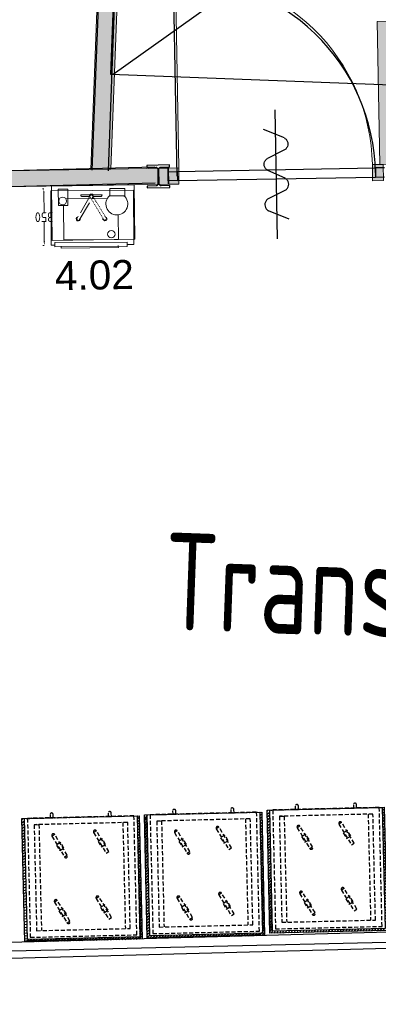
# Model space of a CAD drawing. Header units: millimetres. Extents: x 119024465 to 119292677, y 483022511 to 483148062.
# Tile 27 of 162: x 119076109 to 119078331, y 483053497 to 483059599. Entities that reach past the tile are written whole.
import ezdxf

# ---------------------------------------------------------------- set-up
doc = ezdxf.new("R2010")
doc.units = ezdxf.units.MM
doc.header["$LTSCALE"] = 100
for name, pattern in [('CONTINUA', [0]), ('HIDDEN', [0.375, 0.25, -0.125]), ('PHANTOM', [2.5, 1.25, -0.25, 0.25, -0.25, 0.25, -0.25]), ('SMALLDASH', [0.1, 0.05, -0.05])]:
    doc.linetypes.add(name, pattern=pattern)
doc.layers.get('0').update_dxf_attribs({"linetype": 'CONTINUOUS'})
doc.layers.get('Defpoints').update_dxf_attribs({"linetype": 'CONTINUOUS'})
doc.layers.add('(22) Binnenwanden', color=1, linetype='CONTINUOUS', lineweight=0)
for name, color, linetype in [('200', 2, 'CONTINUOUS'), ('200-2D', 1, 'CONTINUOUS'), ('202', 2, 'PHANTOM'), ('204', 1, 'CONTINUOUS'), ('204 tekst fdstp', 255, 'CONTINUOUS'), ('22 Binnenwanden', 7, 'CONTINUOUS'), ('22 Binnenwanden Deuren', 7, 'CONTINUOUS'), ('22 Binnenwanden Doorsnede-arcering', 7, 'CONTINUOUS'), ('450-2D', 6, 'CONTINUA'), ('510', 2, 'CONTINUOUS'), ('AL22----', 2, 'CONTINUOUS'), ('AL28----', 4, 'CONTINUOUS'), ('AL32----', 6, 'CONTINUOUS'), ('APPARAAT', 3, 'CONTINUOUS'), ('BT00----_RUIMTENRS', 7, 'CONTINUOUS'), ('New_0', 7, 'CONTINUOUS'), ('New_22 Binnenwanden', 7, 'CONTINUOUS'), ('New_22 Binnenwanden Doorsnede-arcering', 7, 'CONTINUOUS'), ('New_82 Losse inrichting.LOSSE INRICHTING', 7, 'CONTINUOUS')]:
    doc.layers.add(name, color=color, linetype=linetype)
doc.styles.add('GENERATED_STYLE_1', font='arial.ttf')
doc.styles.get("Standard").update_dxf_attribs({"font": 'ISOCP.SHX'})
doc.dimstyles.get("Standard").update_dxf_attribs({"dimtxt": 0.18, "dimasz": 0.18, "dimexe": 0.18, "dimexo": 0.0625, "dimgap": 0.09, "dimtad": 0, "dimtih": 1, "dimtoh": 1, "dimdec": 4, "dimzin": 0, "dimdsep": 46, "dimtxsty": 'Standard', "dimcen": 0.09, "dimadec": 0, "dimazin": 0, "dimtfac": 1, "dimtdec": 4, "dimtofl": 0, "dimtmove": 0, "dimatfit": 3, "dimfxl": 1, "dimtolj": 1, "dimtzin": 0, "dimarcsym": 0})

# ---------------------------------------------------------------- blocks, each defined once
blk = doc.blocks.new('114-31a')
at = {"color": 0, "linetype": 'Continuous'}
for p, q in [((0, 400), (0, -400)), ((-75.22076380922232, 278.9749930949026), (52.90113954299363, 224.7435648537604)), ((-53.78419477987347, 99.46940438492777), (53.34266716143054, 150.8047560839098)), ((-53.34266716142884, 25.53059561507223), (53.34266716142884, -25.53059561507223)), ((-53.34266716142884, -150.2564351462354), (52.9011395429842, -99.46940438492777)), ((-53.78419477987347, -224.195243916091), (74.77923619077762, -278.9116318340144))]:
    blk.add_line(p, q, dxfattribs=at)
for points in [[(74.77923619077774, 187.6370802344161, 0.1085803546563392), (71.06170708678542, 204.5540473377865, 0.1021137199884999), (60.13457525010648, 219.3489430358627, 0.04519307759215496), (52.9011395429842, 224.7435648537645, 0.02457701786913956)], [(53.34266716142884, 150.804756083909, 0.04259042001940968), (60.13457525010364, 155.9252174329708, 0.1021137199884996), (71.06170708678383, 170.720113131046, 0.1085803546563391), (74.77923619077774, 187.6370802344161, 0.1085803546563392)], [(-53.78419477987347, 99.46940438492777, 0.04259042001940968), (-60.57610286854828, 94.34894303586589, 0.1021137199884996), (-71.50323470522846, 79.55404733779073, 0.1085803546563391), (-75.22076380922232, 62.63708023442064, 0.1085803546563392)], [(-75.22076380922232, 62.63708023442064, 0.1085803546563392), (-71.50323470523, 45.7201131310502, 0.1021137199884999), (-60.57610286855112, 30.92521743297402, 0.04519307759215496), (-53.34266716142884, 25.53059561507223, 0.02457701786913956)], [(53.34266716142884, -25.53059561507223, -0.04259042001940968), (60.13457525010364, -30.65105696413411, -0.1021137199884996), (71.06170708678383, -45.44595266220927, -0.1085803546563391), (74.77923619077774, -62.36291976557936, -0.1085803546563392)], [(74.77923619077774, -62.36291976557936, -0.1085803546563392), (71.06170708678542, -79.2798868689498, -0.1021137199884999), (60.13457525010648, -94.07478256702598, -0.04519307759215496), (52.9011395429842, -99.46940438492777, -0.02457701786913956)], [(-75.22076380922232, -187.3629197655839, -0.1085803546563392), (-71.50323470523, -170.4459526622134, -0.1021137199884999), (-60.57610286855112, -155.6510569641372, -0.04519307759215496), (-53.34266716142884, -150.2564351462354, -0.02457701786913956)], [(-53.78419477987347, -224.195243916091, -0.04259042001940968), (-60.57610286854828, -219.0747825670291, -0.1021137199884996), (-71.50323470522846, -204.279886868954, -0.1085803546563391), (-75.22076380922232, -187.3629197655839, -0.1085803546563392)]]:
    blk.add_lwpolyline(points, format="xyb", dxfattribs=at)
blk = doc.blocks.new('GNWAGEN')
at = {"layer": 'APPARAAT', "linetype": 'HIDDEN'}
for p, q in [((-590, 40), (-590, 697)), ((-70, 40), (-70, 697)), ((-660, 0), (-510, 0)), ((-620, 40), (-590, 40)), ((0, 0), (-150, 0)), ((-40, 40), (-70, 40))]:
    blk.add_line(p, q, dxfattribs=at)
for points in [[(0, 737), (-660, 737), (-660, 0), (0, 0)], [(-40, 697), (-620, 697), (-620, 40), (-40, 40)], [(-505.8720404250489, 625.8608574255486), (-430.8720404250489, 495.9570468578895), (-413.5515323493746, 505.9570468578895), (-488.5515323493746, 635.8608574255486)], [(-247.1454778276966, 642.2906597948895), (-172.1454778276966, 512.3868492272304), (-154.8249697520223, 522.3868492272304), (-229.8249697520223, 652.2906597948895)], [(-206.6705015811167, 562.4820805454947), (-180.6897394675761, 577.4820805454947), (-200.6897394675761, 612.1230966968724), (-226.6705015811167, 597.1230966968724)], [(-465.397064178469, 546.0522781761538), (-439.4163020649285, 561.0522781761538), (-459.4163020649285, 595.6932943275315), (-485.397064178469, 580.6932943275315)], [(-499.9238068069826, 217.5311729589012), (-424.9238068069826, 87.6273623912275), (-407.6032987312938, 97.6273623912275), (-482.6032987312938, 227.5311729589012)], [(-459.4488305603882, 137.7225937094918), (-433.4680684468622, 152.7225937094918), (-453.4680684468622, 187.3636098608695), (-479.4488305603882, 172.3636098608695)], [(-241.1972442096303, 233.9609753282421), (-166.1972442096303, 104.0571647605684), (-148.8767361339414, 114.0571647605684), (-223.8767361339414, 243.9609753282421)], [(-200.7222679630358, 154.1523960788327), (-174.7415058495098, 169.1523960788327), (-194.7415058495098, 203.7934122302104), (-220.7222679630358, 188.7934122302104)]]:
    blk.add_lwpolyline(points, close=True, dxfattribs=at)
for points in [[(-500, -20), (-500, 0), (-520, 0), (-520, -20)], [(-140, -20), (-140, 0), (-160, 0), (-160, -20)]]:
    blk.add_lwpolyline(points, dxfattribs=at)
for centre, radius, start, end in [((-238.4852237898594, 647.2906597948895), 10.2362468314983, 17.66642209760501, 222.333577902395), ((-422.2117863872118, 500.9570468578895), 9.869576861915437, 210.0000000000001, 29.99999999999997), ((-163.4852237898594, 517.3868492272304), 9.869576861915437, 210.0000000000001, 29.99999999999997), ((-232.5369901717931, 238.9609753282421), 10.2362468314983, 17.66642209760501, 222.333577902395), ((-416.2635527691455, 92.62736239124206), 9.869576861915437, 210.0000000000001, 29.99999999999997), ((-157.5369901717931, 109.057164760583), 9.869576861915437, 210.0000000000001, 29.99999999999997), ((-510, -20), 10, 180.0000000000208, 0), ((-150, -20), 10, 180.0000000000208, 0)]:
    blk.add_arc(centre, radius, start, end, dxfattribs=at)
blk = doc.blocks.new('GNwagendicht')
at = {"layer": 'APPARAAT'}
h = blk.add_hatch(dxfattribs=at)
h.set_pattern_fill('ANSI31', color=256, scale=100, style=0)
h.set_pattern_definition([(45, (-65979.69329723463, -57498.5146187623), (-8.838834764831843, 8.838834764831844), [])])
h.paths.add_polyline_path([(-726.8735929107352, 763.6406892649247), (0, 763.6406892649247), (0, 0), (-726.8735929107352, 0)])
h.paths.add_polyline_path([(-714.4485817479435, 751.2237174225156), (-16.56693932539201, 751.2237174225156), (-16.56693932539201, 0), (-714.4485817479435, 0)], flags=16)
for points in [[(-726.8735929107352, 763.6406892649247), (0, 763.6406892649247), (0, 0), (-726.8735929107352, 0)], [(-714.4485817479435, 751.2237174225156), (-16.56693932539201, 751.2237174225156), (-16.56693932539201, 0), (-714.4485817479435, 0)]]:
    blk.add_lwpolyline(points, close=True, dxfattribs=at)
blk.add_blockref('GNWAGEN', (-35.31826371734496, 0.09917760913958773), dxfattribs=at)
blk = doc.blocks.new('*D381')
at = {"layer": '204', "color": 0, "linetype": 'Continuous', "lineweight": 0, "transparency": 16777216}
for p, q in [((46552.87909422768, 18476.2400507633), (46544.27090237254, 18476.2400507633)), ((46552.87909422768, 18126.2400507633), (46544.27090237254, 18126.2400507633))]:
    blk.add_line(p, q, dxfattribs=at)
at = {"layer": '204', "color": 1, "linetype": 'Continuous', "lineweight": 0, "transparency": 16777216}
for p, q in [((46544.45090237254, 18451.2400507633), (46544.45090237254, 18331.3300507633)), ((46544.45090237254, 18151.2400507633), (46544.45090237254, 18271.1500507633))]:
    blk.add_line(p, q, dxfattribs=at)
for points in [[(46540.28423570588, 18451.2400507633), (46548.6175690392, 18451.2400507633), (46544.45090237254, 18476.2400507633)], [(46540.28423570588, 18151.2400507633), (46548.6175690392, 18151.2400507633), (46544.45090237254, 18126.2400507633)]]:
    blk.add_solid(points, dxfattribs=at)
at = {"layer": 'Defpoints', "color": 0, "linetype": 'Continuous', "lineweight": 0, "transparency": 16777216}
for p in [(46544.45090237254, 18476.2400507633), (46552.94159422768, 18476.2400507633), (46552.94159422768, 18126.2400507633)]:
    blk.add_point(p, dxfattribs=at)
at = {"layer": '204', "color": 7, "linetype": 'Continuous', "lineweight": 0, "transparency": 16777216, "insert": (46544.45090237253, 18301.24005076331), "char_height": 60, "attachment_point": 5}
blk.add_mtext('\\A1;350', dxfattribs=at)
blk = doc.blocks.new('D1 24[6]_1')
at = {"layer": '22 Binnenwanden Doorsnede-arcering', "linetype": 'Continuous', "lineweight": 0, "true_color": 0x000000}
for points in [[(-26529.72449083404, 31619.41670391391), (-26535.20864935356, 31719.26621069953), (-26602.10781889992, 31715.59182449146), (-26596.62366038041, 31615.74231770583)], [(-27867.20106987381, 31646.1075360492), (-27861.71691135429, 31546.25802926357), (-27794.81774180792, 31549.93241547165), (-27800.30190032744, 31649.78192225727)]]:
    blk.add_hatch(color=18, dxfattribs=at).paths.add_polyline_path(points)
at = {"layer": '22 Binnenwanden Deuren', "color": 1, "linetype": 'Continuous', "lineweight": 0}
for p, q in [((-27800.30190032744, 31649.78192225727), (-27866.11180256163, 32847.97600368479)), ((-26602.10781889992, 31715.59182449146), (-26535.20864935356, 31719.26621069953)), ((-26596.62366038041, 31615.74231770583), (-26602.10781889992, 31715.59182449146)), ((-26535.20864935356, 31719.26621069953), (-26529.72449083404, 31619.41670391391)), ((-27867.20106987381, 31646.1075360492), (-27800.30190032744, 31649.78192225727)), ((-27861.71691135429, 31546.25802926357), (-27867.20106987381, 31646.1075360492)), ((-27800.30190032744, 31649.78192225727), (-27794.81774180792, 31549.93241547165)), ((-26529.72449083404, 31619.41670391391), (-26596.62366038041, 31615.74231770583)), ((-27794.81774180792, 31549.93241547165), (-27861.71691135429, 31546.25802926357))]:
    blk.add_line(p, q, dxfattribs=at)
at = {"layer": '22 Binnenwanden Deuren', "color": 2, "linetype": 'Continuous', "lineweight": 0}
for p, q in [((-26529.72449083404, 31619.41670391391), (-26535.20864935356, 31719.26621069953)), ((-26529.72449083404, 31619.41670391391), (-26535.20864935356, 31719.26621069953)), ((-27861.71691135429, 31546.25802926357), (-27867.20106987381, 31646.1075360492)), ((-27861.71691135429, 31546.25802926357), (-27867.20106987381, 31646.1075360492))]:
    blk.add_line(p, q, dxfattribs=at)
at = {"layer": '22 Binnenwanden Deuren', "color": 9, "linetype": 'Continuous', "lineweight": 0}
blk.add_arc((-27800.30190032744, 31649.78192225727), 1199.999999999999, 3.143768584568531, 93.14376858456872, dxfattribs=at)
blk = doc.blocks.new('Wall_8_1', base_point=(-33025.14823639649, 31362.81119531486))
at = {"layer": '22 Binnenwanden Doorsnede-arcering', "linetype": 'Continuous', "lineweight": 0, "true_color": 0x738ac1}
blk.add_hatch(color=163, dxfattribs=at).paths.add_polyline_path([(-27867.20105092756, 31646.10752180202), (-29826.96854796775, 31538.46875783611), (-29821.4843742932, 31438.61926647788), (-27861.71695270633, 31546.25803044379)])
at = {"layer": '22 Binnenwanden', "color": 2, "linetype": 'Continuous', "lineweight": 0}
blk.add_line((-27861.71691135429, 31546.25802926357), (-27867.20106987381, 31646.1075360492), dxfattribs=at)
at = {"layer": '22 Binnenwanden', "color": 2, "linetype": 'Continuous', "lineweight": 0, "flags": 128}
for points in [[(-27867.20109173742, 31646.10753484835), (-29826.96851696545, 31538.46879363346)], [(-29120.54083788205, 31477.11807871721), (-27861.71692658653, 31546.25802842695)]]:
    blk.add_lwpolyline(points, dxfattribs=at)
at = {"layer": '22 Binnenwanden Deuren', "color": 9, "linetype": 'Continuous', "lineweight": 0}
blk.add_blockref('D1 24[6]_1', (0, 0), dxfattribs=at)
blk = doc.blocks.new('Wall_62_1', base_point=(-28219.09699225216, 41619.52696251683))
at = {"layer": 'New_22 Binnenwanden Doorsnede-arcering', "linetype": 'Continuous', "lineweight": 0, "true_color": 0x000000}
blk.add_hatch(color=18, dxfattribs=at).paths.add_polyline_path([(-28344.09699225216, 41619.52696251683), (-28344.09699225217, 31619.9143887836), (-28219.09699225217, 31626.77991909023), (-28219.09699225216, 41619.52696251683)])
at = {"layer": 'New_22 Binnenwanden', "color": 2, "linetype": 'Continuous', "lineweight": 0, "flags": 128}
for points in [[(-28344.09699225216, 41619.52696251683), (-28344.09699225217, 31619.9143887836)], [(-28219.09699225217, 31626.77991909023), (-28219.09699225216, 41619.52696251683)], [(-28344.09699225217, 31619.9143887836), (-28219.09699225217, 31626.77991909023)]]:
    blk.add_lwpolyline(points, dxfattribs=at)
blk = doc.blocks.new('Wall_80_1', base_point=(-26494.0423148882, 31721.52724043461))
at = {"layer": 'New_22 Binnenwanden Doorsnede-arcering', "linetype": 'Continuous', "lineweight": 0, "true_color": 0x000000}
blk.add_hatch(color=18, dxfattribs=at).paths.add_polyline_path([(-26431.63637314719, 31724.95483950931), (-26480.26494580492, 32610.33023088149), (-26605.07682928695, 32603.47503273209), (-26556.44825662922, 31718.09964135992)])
at = {"layer": 'New_22 Binnenwanden', "color": 2, "linetype": 'Continuous', "lineweight": 0, "flags": 128}
for points in [[(-26480.26494580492, 32610.33023088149), (-26605.07682928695, 32603.47503273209)], [(-26605.07682928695, 32603.47503273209), (-26556.44825662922, 31718.09964135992)], [(-26431.63637314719, 31724.95483950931), (-26480.26494580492, 32610.33023088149)], [(-26556.44825662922, 31718.09964135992), (-26431.63637314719, 31724.95483950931)]]:
    blk.add_lwpolyline(points, dxfattribs=at)
blk = doc.blocks.new('Kubus 24[149]_1', base_point=(-28584.04356233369, 31506.58478515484))
at = {"layer": 'New_82 Losse inrichting.LOSSE INRICHTING', "color": 2, "linetype": 'Continuous', "lineweight": 0, "flags": 128}
blk.add_lwpolyline([(-28054.31867060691, 31198.0472136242), (-28072.80709593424, 31534.66406078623), (-28584.04356233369, 31506.58478515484), (-28565.55513700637, 31169.96793799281)], close=True, dxfattribs=at)
blk = doc.blocks.new('haccphandenwasbak')
at = {"layer": '200', "lineweight": 0}
for p, q in [((186.8841438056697, -55.96601243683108), (146.8603868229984, -55.96601243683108)), ((254.7029358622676, -55.96601243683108), (214.8095729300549, -55.96601243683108)), ((190.1248848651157, -66.37225287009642), (134.3479262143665, -66.37225287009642)), ((267.2153964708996, -66.37225287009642), (211.438437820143, -66.37225287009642))]:
    blk.add_line(p, q, dxfattribs=at)
for centre, radius, start, end in [((118.5547392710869, 82.09816293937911), 12.43200310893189, 344.1662192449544, 257.0862333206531), ((283.1488726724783, 82.09816293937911), 12.43200310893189, 282.913766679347, 195.8337807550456), ((200.9411554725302, -56.76238973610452), 14.07955232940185, 96.83700639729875, 176.7574662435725), ((200.9411554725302, -56.76238973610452), 14.07955232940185, 334.2825390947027, 21.91054103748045), ((200.781661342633, -57.17079054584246), 14.07955232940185, 220.8085627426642, 319.1914372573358)]:
    blk.add_arc(centre, radius, start, end, dxfattribs=at)
at = {"layer": '200-2D', "linetype": 'Continuous', "lineweight": 0}
for points in [[(35.37729609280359, 58.85494358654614), (35.37729609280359, 210.6861268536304), (374.9988106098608, 210.6861268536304), (374.9988106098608, -6.029628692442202)], [(358.8462448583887, -42.42007947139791), (102.6466346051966, -42.42007947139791)]]:
    blk.add_lwpolyline(points, dxfattribs=at)
for points in [[(-7.075723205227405, -59.38806782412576), (86.32012729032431, -59.38806782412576), (86.32012729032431, -104.6362539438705), (-7.075723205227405, -104.6362539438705)], [(346.6967977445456, -1.414053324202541), (406.1307607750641, -1.414053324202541), (406.1307607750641, -103.2222006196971), (346.6967977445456, -103.2222006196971)]]:
    blk.add_lwpolyline(points, close=True, dxfattribs=at)
for centre, radius in [((79.24484406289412, 178.1639862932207), 23.02775162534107), ((379.2441565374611, -29.69403391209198), 24.04219283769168)]:
    blk.add_circle(centre, radius, dxfattribs=at)
blk.add_arc((43.86754797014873, -8.484102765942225), 67.87217059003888, 308.7173122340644, 228.5901700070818, dxfattribs=at)
at = {"layer": '202', "linetype": 'SMALLDASH', "lineweight": 0}
blk.add_lwpolyline([(195.1076035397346, -64.02114632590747), (109.4709351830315, 80.6313936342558, -0.6814660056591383), (124.2095922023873, 89.35691952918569), (209.8462605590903, -55.29562043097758, -0.6814660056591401)], format="xyb", close=True, dxfattribs=at)
at = {"layer": '202', "lineweight": 0}
blk.add_lwpolyline([(206.5960084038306, -64.02114632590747), (292.2326767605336, 80.6313936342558, 0.6814660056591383), (277.4940197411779, 89.35691952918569), (191.8573513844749, -55.29562043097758, 0.6814660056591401)], format="xyb", close=True, dxfattribs=at)
at = {"layer": '204', "lineweight": 0}
for p, q in [((188.762768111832, -55.96601243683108), (186.7537497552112, -55.96601243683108)), ((214.8095729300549, -55.96601243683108), (212.8005545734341, -55.96601243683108)), ((211.438437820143, -66.37225287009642), (190.1248848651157, -66.37225287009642))]:
    blk.add_line(p, q, dxfattribs=at)
at = {"layer": '204', "linetype": 'Continuous', "lineweight": 0}
blk.add_lwpolyline([(430.1874277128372, 243.2080502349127), (452.334150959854, 243.2080502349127), (452.334150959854, -93.91650919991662), (-60.16828600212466, -93.91650919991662), (-60.16828600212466, 243.2080502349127), (-18.39635236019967, 243.2080502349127)], dxfattribs=at)
at = {"layer": '204', "lineweight": 0}
for centre, radius, start, end in [((121.2448965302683, -61.16913265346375), 14.09829233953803, 338.3423238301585, 1.635169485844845), ((144.4283758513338, -67.14566691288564), 11.10560536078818, 77.56168930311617, 144.9438099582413), ((132.8603146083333, -54.46296789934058), 14.08052431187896, 352.5004847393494, 353.872209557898), ((200.9411554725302, -56.76238973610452), 12.07912599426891, 104.5261626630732, 198.9938687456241), ((200.9411554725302, -56.76238973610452), 12.07912599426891, 279.7536786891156, 14.22138477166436), ((268.7030080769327, -54.46296789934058), 14.08052431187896, 186.127790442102, 187.4995152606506), ((257.1349468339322, -67.14566691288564), 11.10560536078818, 35.05619004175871, 102.4383106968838), ((280.3184261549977, -61.16913265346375), 14.09829233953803, 178.3648305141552, 201.6576761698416)]:
    blk.add_arc(centre, radius, start, end, dxfattribs=at)
at = {"layer": '510', "linetype": 'Continuous', "lineweight": 0}
blk.add_lwpolyline([(-18.39635236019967, 254.5202596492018), (430.1874277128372, 254.5202596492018), (430.1874277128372, 227.6541152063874), (-18.39635236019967, 227.6541152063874)], close=True, dxfattribs=at)
blk.add_lwpolyline([(36.79226474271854, 248.864046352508), (36.79226474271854, 261.590091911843), (390.5647856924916, 261.590091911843), (390.5647856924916, 248.864046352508)], dxfattribs=at)
at = {"layer": '204', "linetype": 'Continuous', "lineweight": 0}
dim = blk.add_linear_dim(base=(495.2812653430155, 243.9499099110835), p1=(503.7719571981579, -106.0500900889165), p2=(503.7719571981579, 243.9499099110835), angle=90, dimstyle='Standard', override={"dimtxt": 60, "dimasz": 25, "dimdec": 0, "dimdsep": 0, "dimclrd": 1, "dimclrt": 7, "dimtdec": 0, "dimtfillclr": 1, "dimlwd": 0, "dimlwe": 0}, dxfattribs=at)
dim.commit()
dim.dimension.update_dxf_attribs({"geometry": '*D381', "text_midpoint": (495.2812653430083, 68.9499099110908), "insert": (-46049.16963702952, -18232.29014085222)})

msp = doc.modelspace()

# ---------------------------------------------------------------- linework, layer by layer
at = {"layer": '(22) Binnenwanden', "lineweight": 30}
for p, q in [((119076558.77714306, 483058666.2529727), (119076937.86318126, 483068661.01553535)), ((119076658.70529214, 483058662.46285105), (119077037.79133034, 483068657.2254137)), ((119076946.8722364, 483058685.2332534), (119075151.76439591, 483058640.0312622)), ((119076949.38950399, 483058585.26494163), (119075154.28166349, 483058540.06295043)), ((119065310.00837612, 483053597.44583946), (119080667.85730483, 483054006.66176325)), ((119065312.67197007, 483053497.48131937), (119080670.52089877, 483053906.69724315))]:
    msp.add_line(p, q, dxfattribs=at)
msp.add_line((119064128.9133011, 483053543.3620084), (119118077.8839476, 483054830.9223117))
at = {"layer": '450-2D'}
msp.add_line((119086677.7127482, 483066391.2641146), (119076687.6790562, 483059258.5317291), dxfattribs=at)
msp.add_lwpolyline([(119076959.4662669, 483066759.8623208), (119086677.7127482, 483066391.2641146), (119086393.2170487, 483058890.4155364), (119076674.9705674, 483059259.0137426)], close=True, dxfattribs=at)
at = {"layer": 'AL22----'}
for q in [(119076971.0708529, 483058677.5566688), (119077030.4036638, 483058578.6331248)]:
    msp.add_line((119077028.5610912, 483058678.6161481), q, dxfattribs=at)
at = {"layer": 'AL28----', "flags": 128}
msp.add_lwpolyline([(119077039.7706504, 483058558.8023517), (119077039.5495417, 483058570.8003145), (119076985.058794, 483058569.7961125, -0.4142135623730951), (119076972.8397225, 483058581.5729666), (119076971.1445558, 483058673.5573479, -0.4142135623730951), (119076982.9214098, 483058685.7764194), (119077037.4121575, 483058686.7806214), (119077037.1910488, 483058698.7785842), (119076897.2148163, 483058696.1989827), (119076897.435925, 483058684.2010198), (119076951.9266727, 483058685.2052219, -0.4142135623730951), (119076964.1457442, 483058673.4283678), (119076965.8409109, 483058581.4439865, -0.4142135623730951), (119076954.0640568, 483058569.224915), (119076899.5733092, 483058568.220713), (119076899.7944179, 483058556.2227501)], format="xyb", close=True, dxfattribs=at)
at = {"layer": 'AL32----'}
for p, q in [((119077085.4728705, 483058629.656477), (119077062.8460795, 483059857.4480019)), ((119077028.9664572, 483058656.6198829), (119077084.9569502, 483058657.6517235)), ((119077029.9982978, 483058600.6293899), (119077028.9664572, 483058656.6198829)), ((119077084.9569502, 483058657.6517235), (119078312.7484749, 483058680.2785146)), ((119077084.9569502, 483058657.6517235), (119077085.9887908, 483058601.6612305)), ((119078368.7389679, 483058681.3103552), (119078312.7484749, 483058680.2785146)), ((119078312.7484749, 483058680.2785146), (119078313.7803156, 483058624.2880216)), ((119078313.7803156, 483058624.2880216), (119078369.7708086, 483058625.3198622)), ((119077085.9887908, 483058601.6612305), (119077029.9982978, 483058600.6293899)), ((119077085.9887908, 483058601.6612305), (119078313.7803156, 483058624.2880216))]:
    msp.add_line(p, q, dxfattribs=at)
msp.add_arc((119077085.4728705, 483058629.656477), 1228, 1.055775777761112, 91.0557758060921, dxfattribs=at)

# ---------------------------------------------------------------- block references
at = {"layer": '204 tekst fdstp', "rotation": 180.4917393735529}
msp.add_blockref('haccphandenwasbak', (119076754.9672665, 483058448.861742), dxfattribs=at)
at = {"layer": '22 Binnenwanden', "color": 2, "lineweight": 0, "rotation": 357.8278999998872}
msp.add_blockref('Wall_8_1', (119071862.2595435, 483058592.1474018), dxfattribs=at)
at = {"layer": '510', "rotation": 181.361694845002}
for p in [(119077641.555097, 483054700.9118467), (119076122.3251487, 483054648.7594829), (119076881.816305, 483054671.4107994)]:
    msp.add_blockref('GNwagendicht', p, dxfattribs=at)
at = {"layer": 'AL32----', "rotation": 181.0557760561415}
msp.add_blockref('114-31a', (119077699.3686329, 483058640.9698725), dxfattribs=at)
at = {"layer": 'New_22 Binnenwanden', "color": 2, "lineweight": 0, "rotation": 357.8278999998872}
for name, p in [('Wall_62_1', (119077053.5996015, 483068659.3384347)), ('Wall_80_1', (119078402.2685796, 483058703.0688458))]:
    msp.add_blockref(name, p, dxfattribs=at)
at = {"layer": 'New_82 Losse inrichting.LOSSE INRICHTING', "color": 2, "linetype": 'Continuous', "lineweight": 0, "rotation": 357.8278999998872}
msp.add_blockref('Kubus 24[149]_1', (119076305.6224368, 483058567.4944187), dxfattribs=at)

# ---------------------------------------------------------------- texts
at = {"layer": 'BT00----_RUIMTENRS', "width": 0.8}
msp.add_text('Transport gang', height=599.9999999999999, rotation=357.9091074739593, dxfattribs=at).set_placement((119076992.2476883, 483055821.3421148))
at = {"layer": 'New_0', "color": 5, "linetype": 'Continuous', "lineweight": 0, "insert": (119076573.1536356, 483057924.2608413), "char_height": 180, "attachment_point": 8, "rotation": 0.9716685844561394, "style": 'GENERATED_STYLE_1'}
msp.add_mtext('\\A1;4.02', dxfattribs=at)

doc.saveas('drawing.dxf')
